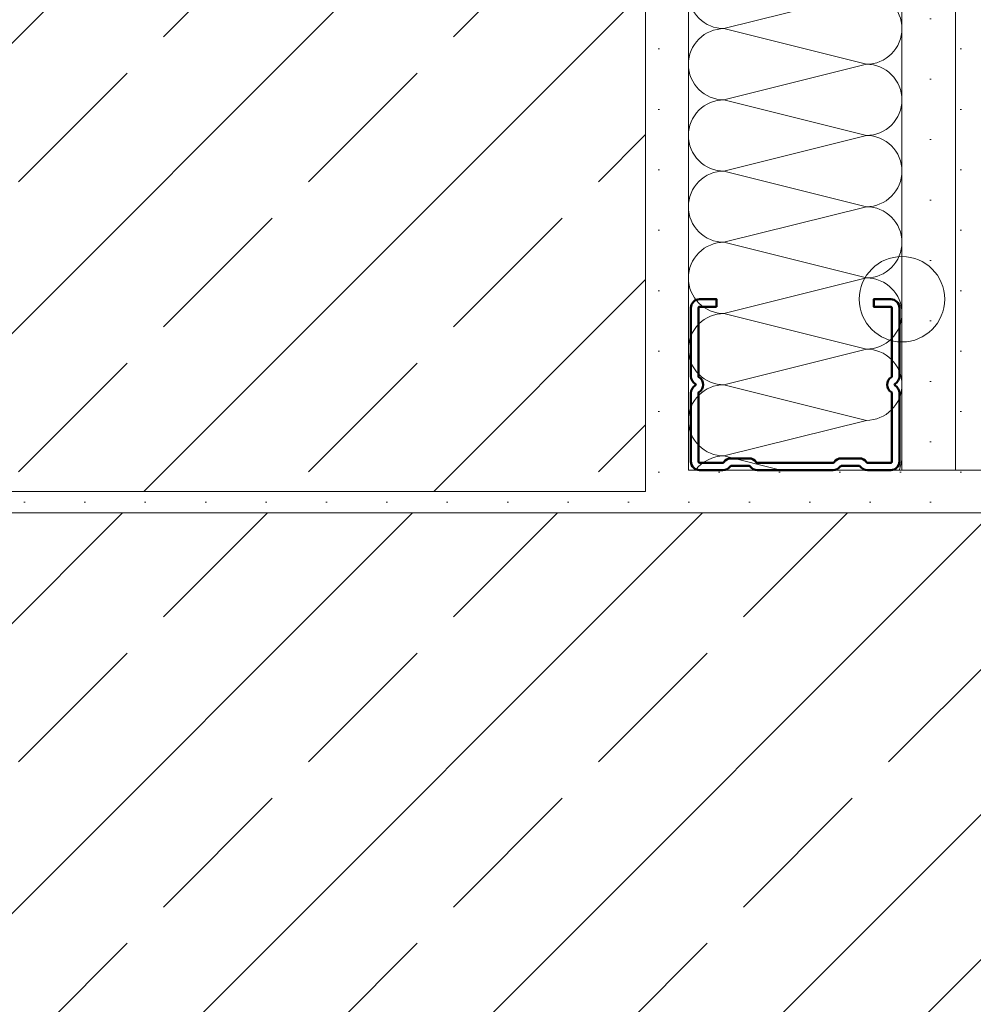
# Model space of a CAD drawing. Header units: metres. Extents: x -3.5 to 65.3, y -10.9 to 16.7.
# Tile 105 of 213: x 43.733 to 43.957, y 0.13 to 0.36. Entities that reach past the tile are written whole.
import ezdxf

# ---------------------------------------------------------------- set-up
doc = ezdxf.new("R2010")
doc.units = ezdxf.units.M
doc.header["$MEASUREMENT"] = 0
doc.linetypes.add('Wipeout_Contour', pattern=[1, 0, -1])
for name, color, linetype in [('102 - Bemaßung_ Beschriftung.Detail_ Ausschnitt', 7, 'Continuous'), ('604 - Struktur.Wand Aussen', 7, 'Continuous'), ('607 - Struktur.Stütze', 7, 'Continuous'), ('660 - Unterkonstruktion.Trockenbau', 7, 'Continuous'), ('801 - HKLSE.Heizung_ Klima_ Lüftung', 7, 'Continuous'), ('Neubau_606 - Struktur.Wand Innen Ausbau', 7, 'Continuous')]:
    doc.layers.add(name, color=color, linetype=linetype)
doc.styles.add('ERSTELLTER_STIL_1', font='txt')
doc.dimstyles.new('ERSTELLTER_STIL__1', dxfattribs={"dimtxt": 0.04, "dimasz": 0.02128, "dimexe": 0.18, "dimexo": 0.0625, "dimgap": 0, "dimtad": 1, "dimtih": 1, "dimtoh": 1, "dimzin": 0, "dimdsep": 46, "dimtxsty": 'ERSTELLTER_STIL_1', "dimblk": 'ARROWHEAD_2', "dimblk1": 'ARROWHEAD_2', "dimblk2": 'ARROWHEAD_2', "dimcen": 0.09, "dimse1": 1, "dimse2": 1, "dimclrd": 7, "dimclre": 7, "dimclrt": 7, "dimazin": 0, "dimtfac": 1, "dimtdec": 4, "dimtmove": 0, "dimatfit": 3, "dimfxl": 1, "dimtolj": 1, "dimtzin": 0, "dimarcsym": 0})
doc.dimstyles.new('ERSTELLTER_STIL__3', dxfattribs={"dimtxt": 0.04, "dimasz": 0.02128, "dimexe": 0.18, "dimexo": 0.0625, "dimgap": 0, "dimtad": 1, "dimzin": 0, "dimdsep": 46, "dimtxsty": 'ERSTELLTER_STIL_1', "dimblk": 'ARROWHEAD_2', "dimblk1": 'ARROWHEAD_2', "dimblk2": 'ARROWHEAD_2', "dimcen": 0.09, "dimse1": 1, "dimse2": 1, "dimclrd": 7, "dimclre": 7, "dimclrt": 7, "dimazin": 0, "dimtfac": 1, "dimtdec": 4, "dimtmove": 0, "dimatfit": 3, "dimfxl": 1, "dimtolj": 1, "dimtzin": 0, "dimarcsym": 0})
doc.dimstyles.new('ERSTELLTER_STIL__5', dxfattribs={"dimtxt": 0.04, "dimasz": 0.02128, "dimexe": 0.18, "dimexo": 0.0625, "dimgap": 0, "dimtad": 1, "dimtih": 1, "dimtoh": 1, "dimzin": 0, "dimdsep": 46, "dimtxsty": 'ERSTELLTER_STIL_1', "dimblk": 'ARROWHEAD_2', "dimblk1": 'ARROWHEAD_2', "dimblk2": 'ARROWHEAD_2', "dimcen": 0.09, "dimclrd": 7, "dimclre": 7, "dimclrt": 7, "dimazin": 0, "dimtfac": 1, "dimtdec": 4, "dimtmove": 0, "dimatfit": 3, "dimfxl": 1, "dimtolj": 1, "dimtzin": 0, "dimarcsym": 0})
doc.dimstyles.new('ERSTELLTER_STIL__6', dxfattribs={"dimtxt": 0.04, "dimasz": 0.02128, "dimexe": 0.18, "dimexo": 0.0625, "dimgap": 0, "dimtad": 1, "dimzin": 0, "dimdsep": 46, "dimtxsty": 'ERSTELLTER_STIL_1', "dimblk": 'ARROWHEAD_2', "dimblk1": 'ARROWHEAD_2', "dimblk2": 'ARROWHEAD_2', "dimcen": 0.09, "dimclrd": 7, "dimclre": 7, "dimclrt": 7, "dimazin": 0, "dimtfac": 1, "dimtdec": 4, "dimtmove": 0, "dimatfit": 3, "dimfxl": 1, "dimtolj": 1, "dimtzin": 0, "dimarcsym": 0})
pattern_1 = [(44.99999999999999, (0, 0), (-0.03394112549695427, 0.03394112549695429), []), (44.99999999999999, (-0.01697056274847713, 0.01697056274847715), (-0.03394112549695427, 0.03394112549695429), [0.036, -0.012])]
pattern_2 = [(45, (0, 0), (-0.007071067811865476, 0.007071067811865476), [0, -0.01])]

# ---------------------------------------------------------------- blocks, each defined once
blk = doc.blocks.new('*X73')
at = {"layer": 'Neubau_606 - Struktur.Wand Innen Ausbau', "color": 7, "linetype": 'Continuous', "lineweight": 5}
for p, q in [((43.90497196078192, 0.7099822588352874), (43.8983223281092, 0.7083198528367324)), ((43.9316556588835, 0.6999865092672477), (43.8983223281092, 0.7083198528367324)), ((43.9316556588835, 0.6999865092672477), (43.89832232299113, 0.6916531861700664)), ((43.93165565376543, 0.6833198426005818), (43.89832232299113, 0.6916531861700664)), ((43.93165565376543, 0.6833198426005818), (43.89832231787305, 0.6749865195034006)), ((43.93165564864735, 0.6666531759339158), (43.89832231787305, 0.6749865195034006)), ((43.93165564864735, 0.6666531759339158), (43.89832231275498, 0.6583198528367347)), ((43.93165564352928, 0.64998650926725), (43.89832231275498, 0.6583198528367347)), ((43.93165564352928, 0.6499865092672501), (43.8983223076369, 0.6416531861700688)), ((43.9316556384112, 0.6333198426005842), (43.8983223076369, 0.6416531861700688)), ((43.9316556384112, 0.6333198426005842), (43.89832230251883, 0.624986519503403)), ((43.93165563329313, 0.6166531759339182), (43.89832230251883, 0.624986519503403)), ((43.93165563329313, 0.6166531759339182), (43.89832229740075, 0.6083198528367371)), ((43.93165562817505, 0.5999865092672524), (43.89832229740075, 0.6083198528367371)), ((43.93165562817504, 0.5999865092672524), (43.89832229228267, 0.5916531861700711)), ((43.93165562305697, 0.5833198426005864), (43.89832229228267, 0.5916531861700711)), ((43.93165562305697, 0.5833198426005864), (43.8983222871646, 0.5749865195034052)), ((43.93165561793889, 0.5666531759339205), (43.8983222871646, 0.5749865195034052)), ((43.93165561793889, 0.5666531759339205), (43.89832228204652, 0.5583198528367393)), ((43.93165561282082, 0.5499865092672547), (43.89832228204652, 0.5583198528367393)), ((43.93165561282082, 0.5499865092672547), (43.89832227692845, 0.5416531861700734)), ((43.93165560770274, 0.5333198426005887), (43.89832227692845, 0.5416531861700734)), ((43.93165560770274, 0.5333198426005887), (43.89832227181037, 0.5249865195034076)), ((43.93165560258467, 0.5166531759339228), (43.89832227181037, 0.5249865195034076)), ((43.93165560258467, 0.5166531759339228), (43.8983222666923, 0.5083198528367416)), ((43.93165559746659, 0.499986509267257), (43.8983222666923, 0.5083198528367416)), ((43.93165559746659, 0.499986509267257), (43.89832226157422, 0.4916531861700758)), ((43.93165559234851, 0.4833198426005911), (43.89832226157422, 0.4916531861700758)), ((43.93165559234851, 0.4833198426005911), (43.89832225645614, 0.4749865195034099)), ((43.93165558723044, 0.4666531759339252), (43.89832225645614, 0.4749865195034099)), ((43.93165558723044, 0.4666531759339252), (43.89832225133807, 0.458319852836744)), ((43.93165558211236, 0.4499865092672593), (43.89832225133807, 0.458319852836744)), ((43.93165558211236, 0.4499865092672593), (43.89832224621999, 0.4416531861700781)), ((43.93165557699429, 0.4333198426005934), (43.89832224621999, 0.4416531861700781)), ((43.93165557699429, 0.4333198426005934), (43.89832224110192, 0.4249865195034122)), ((43.93165557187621, 0.4166531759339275), (43.89832224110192, 0.4249865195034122)), ((43.93165557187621, 0.4166531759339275), (43.89832223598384, 0.4083198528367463)), ((43.93165556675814, 0.3999865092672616), (43.89832223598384, 0.4083198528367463)), ((43.93165556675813, 0.3999865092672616), (43.89832223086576, 0.3916531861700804)), ((43.93165556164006, 0.3833198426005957), (43.89832223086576, 0.3916531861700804)), ((43.93165556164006, 0.3833198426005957), (43.89832222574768, 0.3749865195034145)), ((43.93165555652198, 0.3666531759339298), (43.89832222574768, 0.3749865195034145)), ((43.93165555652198, 0.3666531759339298), (43.89832222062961, 0.3583198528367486)), ((43.93165555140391, 0.3499865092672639), (43.89832222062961, 0.3583198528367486)), ((43.93165555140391, 0.3499865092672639), (43.89832221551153, 0.3416531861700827)), ((43.93165554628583, 0.333319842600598), (43.89832221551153, 0.3416531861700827)), ((43.93165554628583, 0.333319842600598), (43.89832221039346, 0.3249865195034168)), ((43.93165554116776, 0.3166531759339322), (43.89832221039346, 0.3249865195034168)), ((43.93165554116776, 0.3166531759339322), (43.89832220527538, 0.308319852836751)), ((43.93165553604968, 0.2999865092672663), (43.89832220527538, 0.308319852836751)), ((43.93165553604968, 0.2999865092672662), (43.89832220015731, 0.291653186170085)), ((43.93165553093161, 0.2833198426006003), (43.89832220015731, 0.291653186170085)), ((43.93165553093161, 0.2833198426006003), (43.89832219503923, 0.2749865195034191)), ((43.93165552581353, 0.2666531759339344), (43.89832219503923, 0.2749865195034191)), ((43.93165552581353, 0.2666531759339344), (43.89832218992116, 0.2583198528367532)), ((43.91160158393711, 0.2550000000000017), (43.89832218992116, 0.2583198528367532))]:
    blk.add_line(p, q, dxfattribs=at)
for centre, radius, start, end in [((43.89832233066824, 0.7166531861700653), 0.008333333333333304, 233.1789127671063, 269.9999824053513), ((43.93165566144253, 0.7083198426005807), 0.008333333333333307, 359.9999824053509, 11.50705909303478), ((43.89832232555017, 0.6999865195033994), 0.0083333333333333, 89.99998240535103, 179.9999824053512), ((43.93165566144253, 0.7083198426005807), 0.008333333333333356, 269.999982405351, 359.9999824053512), ((43.89832232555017, 0.6999865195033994), 0.008333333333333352, 179.9999824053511, 269.9999824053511), ((43.93165565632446, 0.6916531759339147), 0.008333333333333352, 359.999982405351, 89.99998240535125), ((43.89832232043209, 0.6833198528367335), 0.008333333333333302, 89.99998240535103, 179.9999824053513), ((43.93165565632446, 0.6916531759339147), 0.008333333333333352, 269.999982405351, 359.9999824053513), ((43.89832232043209, 0.6833198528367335), 0.00833333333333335, 179.9999824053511, 269.9999824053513), ((43.93165565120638, 0.6749865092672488), 0.008333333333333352, 359.999982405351, 89.99998240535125), ((43.89832231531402, 0.6666531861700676), 0.008333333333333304, 89.99998240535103, 179.9999824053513), ((43.93165565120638, 0.6749865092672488), 0.008333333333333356, 269.999982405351, 359.9999824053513), ((43.89832231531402, 0.6666531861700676), 0.008333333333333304, 179.999982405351, 269.9999824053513), ((43.93165564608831, 0.658319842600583), 0.008333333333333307, 359.999982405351, 89.99998240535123), ((43.89832231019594, 0.6499865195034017), 0.0083333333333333, 89.99998240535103, 179.9999824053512), ((43.93165564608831, 0.658319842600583), 0.008333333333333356, 269.999982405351, 359.9999824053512), ((43.89832231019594, 0.6499865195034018), 0.008333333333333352, 179.9999824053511, 269.9999824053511), ((43.93165564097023, 0.6416531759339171), 0.008333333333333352, 359.999982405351, 89.99998240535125), ((43.89832230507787, 0.6333198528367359), 0.008333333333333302, 89.99998240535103, 179.9999824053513), ((43.93165564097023, 0.6416531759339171), 0.008333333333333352, 269.999982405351, 359.9999824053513), ((43.89832230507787, 0.6333198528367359), 0.00833333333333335, 179.9999824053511, 269.9999824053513), ((43.93165563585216, 0.6249865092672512), 0.008333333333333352, 359.999982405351, 89.99998240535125), ((43.89832229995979, 0.61665318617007), 0.008333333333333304, 89.99998240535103, 179.9999824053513), ((43.93165563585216, 0.6249865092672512), 0.008333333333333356, 269.999982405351, 359.9999824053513), ((43.89832229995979, 0.61665318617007), 0.008333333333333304, 179.999982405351, 269.9999824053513), ((43.93165563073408, 0.6083198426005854), 0.008333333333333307, 359.999982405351, 89.99998240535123), ((43.89832229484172, 0.5999865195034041), 0.0083333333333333, 89.99998240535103, 179.9999824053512), ((43.93165563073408, 0.6083198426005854), 0.008333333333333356, 269.999982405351, 359.9999824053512), ((43.89832229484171, 0.5999865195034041), 0.008333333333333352, 179.9999824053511, 269.9999824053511), ((43.931655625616, 0.5916531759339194), 0.008333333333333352, 359.999982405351, 89.99998240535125), ((43.89832228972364, 0.5833198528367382), 0.008333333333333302, 89.99998240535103, 179.9999824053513), ((43.931655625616, 0.5916531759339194), 0.008333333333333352, 269.999982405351, 359.9999824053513), ((43.89832228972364, 0.5833198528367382), 0.00833333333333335, 179.9999824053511, 269.9999824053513), ((43.93165562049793, 0.5749865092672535), 0.008333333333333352, 359.999982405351, 89.99998240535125), ((43.89832228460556, 0.5666531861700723), 0.008333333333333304, 89.99998240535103, 179.9999824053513), ((43.93165562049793, 0.5749865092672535), 0.008333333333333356, 269.999982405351, 359.9999824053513), ((43.89832228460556, 0.5666531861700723), 0.008333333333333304, 179.999982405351, 269.9999824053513), ((43.93165561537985, 0.5583198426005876), 0.008333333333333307, 359.999982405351, 89.99998240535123), ((43.89832227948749, 0.5499865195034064), 0.0083333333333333, 89.99998240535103, 179.9999824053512), ((43.93165561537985, 0.5583198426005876), 0.008333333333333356, 269.999982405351, 359.9999824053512), ((43.89832227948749, 0.5499865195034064), 0.008333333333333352, 179.9999824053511, 269.9999824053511), ((43.93165561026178, 0.5416531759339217), 0.008333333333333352, 359.999982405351, 89.99998240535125), ((43.89832227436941, 0.5333198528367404), 0.008333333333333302, 89.99998240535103, 179.9999824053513), ((43.93165561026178, 0.5416531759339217), 0.008333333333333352, 269.999982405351, 359.9999824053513), ((43.89832227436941, 0.5333198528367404), 0.00833333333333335, 179.9999824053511, 269.9999824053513), ((43.9316556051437, 0.5249865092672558), 0.008333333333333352, 359.999982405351, 89.99998240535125), ((43.89832226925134, 0.5166531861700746), 0.008333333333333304, 89.99998240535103, 179.9999824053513), ((43.9316556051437, 0.5249865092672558), 0.008333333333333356, 269.999982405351, 359.9999824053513), ((43.89832226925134, 0.5166531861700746), 0.008333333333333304, 179.999982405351, 269.9999824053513), ((43.93165560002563, 0.5083198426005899), 0.008333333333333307, 359.999982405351, 89.99998240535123), ((43.89832226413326, 0.4999865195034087), 0.0083333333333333, 89.99998240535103, 179.9999824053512), ((43.93165560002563, 0.5083198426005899), 0.008333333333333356, 269.999982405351, 359.9999824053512), ((43.89832226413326, 0.4999865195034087), 0.008333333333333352, 179.9999824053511, 269.9999824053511), ((43.93165559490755, 0.491653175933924), 0.008333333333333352, 359.999982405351, 89.99998240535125), ((43.89832225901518, 0.4833198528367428), 0.008333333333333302, 89.99998240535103, 179.9999824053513), ((43.93165559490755, 0.491653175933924), 0.008333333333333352, 269.999982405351, 359.9999824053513), ((43.89832225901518, 0.4833198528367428), 0.00833333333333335, 179.9999824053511, 269.9999824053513), ((43.93165558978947, 0.4749865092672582), 0.008333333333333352, 359.999982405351, 89.99998240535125), ((43.89832225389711, 0.4666531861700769), 0.008333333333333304, 89.99998240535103, 179.9999824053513), ((43.93165558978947, 0.4749865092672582), 0.008333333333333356, 269.999982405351, 359.9999824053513), ((43.89832225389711, 0.4666531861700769), 0.008333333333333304, 179.999982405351, 269.9999824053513), ((43.9316555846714, 0.4583198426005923), 0.008333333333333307, 359.999982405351, 89.99998240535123), ((43.89832224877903, 0.4499865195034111), 0.0083333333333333, 89.99998240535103, 179.9999824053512), ((43.9316555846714, 0.4583198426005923), 0.008333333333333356, 269.999982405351, 359.9999824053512), ((43.89832224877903, 0.449986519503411), 0.008333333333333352, 179.9999824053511, 269.9999824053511), ((43.93165557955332, 0.4416531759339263), 0.008333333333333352, 359.999982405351, 89.99998240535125), ((43.89832224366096, 0.4333198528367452), 0.008333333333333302, 89.99998240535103, 179.9999824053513), ((43.93165557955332, 0.4416531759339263), 0.008333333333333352, 269.999982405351, 359.9999824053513), ((43.89832224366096, 0.4333198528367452), 0.00833333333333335, 179.9999824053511, 269.9999824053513), ((43.93165557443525, 0.4249865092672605), 0.008333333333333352, 359.999982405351, 89.99998240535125), ((43.89832223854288, 0.4166531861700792), 0.008333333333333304, 89.99998240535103, 179.9999824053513), ((43.93165557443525, 0.4249865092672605), 0.008333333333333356, 269.999982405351, 359.9999824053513), ((43.89832223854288, 0.4166531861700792), 0.008333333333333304, 179.999982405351, 269.9999824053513), ((43.93165556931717, 0.4083198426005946), 0.008333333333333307, 359.999982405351, 89.99998240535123), ((43.89832223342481, 0.3999865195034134), 0.0083333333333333, 89.99998240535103, 179.9999824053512), ((43.93165556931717, 0.4083198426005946), 0.008333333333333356, 269.999982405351, 359.9999824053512), ((43.8983222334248, 0.3999865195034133), 0.008333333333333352, 179.9999824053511, 269.9999824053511), ((43.93165556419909, 0.3916531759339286), 0.008333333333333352, 359.999982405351, 89.99998240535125), ((43.89832222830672, 0.3833198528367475), 0.008333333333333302, 89.99998240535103, 179.9999824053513), ((43.93165556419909, 0.3916531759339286), 0.008333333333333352, 269.999982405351, 359.9999824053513), ((43.89832222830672, 0.3833198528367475), 0.00833333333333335, 179.9999824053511, 269.9999824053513), ((43.93165555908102, 0.3749865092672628), 0.008333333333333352, 359.999982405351, 89.99998240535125), ((43.89832222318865, 0.3666531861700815), 0.008333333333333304, 89.99998240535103, 179.9999824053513), ((43.93165555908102, 0.3749865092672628), 0.008333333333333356, 269.999982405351, 359.9999824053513), ((43.89832222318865, 0.3666531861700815), 0.008333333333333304, 179.999982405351, 269.9999824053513), ((43.93165555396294, 0.3583198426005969), 0.008333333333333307, 359.999982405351, 89.99998240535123), ((43.89832221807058, 0.3499865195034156), 0.0083333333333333, 89.99998240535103, 179.9999824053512), ((43.93165555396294, 0.3583198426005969), 0.008333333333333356, 269.999982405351, 359.9999824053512), ((43.89832221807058, 0.3499865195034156), 0.008333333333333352, 179.9999824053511, 269.9999824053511), ((43.93165554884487, 0.341653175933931), 0.008333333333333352, 359.999982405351, 89.99998240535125), ((43.8983222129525, 0.3333198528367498), 0.008333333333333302, 89.99998240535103, 179.9999824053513), ((43.93165554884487, 0.341653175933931), 0.008333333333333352, 269.999982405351, 359.9999824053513), ((43.8983222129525, 0.3333198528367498), 0.00833333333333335, 179.9999824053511, 269.9999824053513), ((43.93165554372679, 0.3249865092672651), 0.008333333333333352, 359.999982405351, 89.99998240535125), ((43.89832220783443, 0.3166531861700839), 0.008333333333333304, 89.99998240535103, 179.9999824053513), ((43.93165554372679, 0.3249865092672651), 0.008333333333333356, 269.999982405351, 359.9999824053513), ((43.89832220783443, 0.3166531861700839), 0.008333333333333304, 179.999982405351, 269.9999824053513), ((43.93165553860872, 0.3083198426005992), 0.008333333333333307, 359.999982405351, 89.99998240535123), ((43.89832220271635, 0.299986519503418), 0.0083333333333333, 89.99998240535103, 179.9999824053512), ((43.93165553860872, 0.3083198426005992), 0.008333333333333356, 269.999982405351, 359.9999824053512), ((43.89832220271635, 0.2999865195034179), 0.008333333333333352, 179.9999824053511, 269.9999824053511), ((43.93165553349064, 0.2916531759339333), 0.008333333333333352, 359.9999824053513, 89.99998240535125), ((43.89832219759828, 0.2833198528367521), 0.008333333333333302, 89.99998240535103, 179.9999824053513), ((43.93165553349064, 0.2916531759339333), 0.008333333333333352, 269.999982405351, 359.9999824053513), ((43.89832219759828, 0.2833198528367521), 0.00833333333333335, 179.9999824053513, 269.9999824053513), ((43.93165552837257, 0.2749865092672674), 0.008333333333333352, 359.9999824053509, 89.99998240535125), ((43.8983221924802, 0.2666531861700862), 0.008333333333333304, 89.99998240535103, 179.9999824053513), ((43.93165552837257, 0.2749865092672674), 0.008333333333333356, 269.999982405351, 359.9999824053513), ((43.8983221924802, 0.2666531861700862), 0.008333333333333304, 179.999982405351, 269.9999824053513), ((43.89832218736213, 0.2499865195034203), 0.0083333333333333, 89.99998240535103, 143.0141579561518), ((43.93165552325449, 0.2583198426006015), 0.008333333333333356, 336.522987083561, 359.9999824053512)]:
    blk.add_arc(centre, radius, start, end, dxfattribs=at)
blk = doc.blocks.new('*D263')
at = {"layer": '102 - Bemaßung_ Beschriftung.Detail_ Ausschnitt', "color": 7, "linetype": 'Continuous', "lineweight": 5}
for p, q in [((44.51498904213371, 0.2550000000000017), (44.51498904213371, 0.7099822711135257)), ((44.50098904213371, 0.2630829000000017), (44.52898904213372, 0.2469171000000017)), ((44.53598904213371, 0.2550000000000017), (44.49398904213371, 0.2550000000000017)), ((44.51498904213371, 0.2450000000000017), (44.51498904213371, 0.2550000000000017)), ((44.50098904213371, 0.2530829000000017), (44.52898904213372, 0.2369171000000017)), ((44.53598904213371, 0.2450000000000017), (44.49398904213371, 0.2450000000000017)), ((44.51498904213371, 0.2313080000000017), (44.51498904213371, 0.2450000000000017))]:
    blk.add_line(p, q, dxfattribs=at)
at = {"layer": '102 - Bemaßung_ Beschriftung.Detail_ Ausschnitt', "color": 7, "lineweight": 5, "insert": (44.50698904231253, 0.2065536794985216), "char_height": 0.04, "attachment_point": 7, "rotation": 90, "style": 'ERSTELLTER_STIL_1'}
blk.add_mtext('\\A1;{\\pql;\\fArial|b0|i0|c0|p38;1}', dxfattribs=at)
blk = doc.blocks.new('ARROWHEAD_2')
at = {"color": 0, "linetype": 'Continuous', "lineweight": 0}
for p, q in [((-0.3781315, -0.655), (0.3781315, 0.655)), ((0, 0), (-1, 0))]:
    blk.add_line(p, q, dxfattribs=at)
blk = doc.blocks.new('*D264')
at = {"layer": '102 - Bemaßung_ Beschriftung.Detail_ Ausschnitt', "color": 7, "linetype": 'Continuous', "lineweight": 5}
for p, q in [((44.50098904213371, 0.7180651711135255), (44.52898904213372, 0.7018993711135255)), ((44.51498904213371, 0.2550000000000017), (44.51498904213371, 0.7099822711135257)), ((44.50098904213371, 0.2630829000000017), (44.52898904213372, 0.2469171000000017))]:
    blk.add_line(p, q, dxfattribs=at)
at = {"layer": '102 - Bemaßung_ Beschriftung.Detail_ Ausschnitt', "color": 7, "lineweight": 5, "insert": (44.50764729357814, 0.4421198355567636), "char_height": 0.04, "attachment_point": 7, "rotation": 90, "style": 'ERSTELLTER_STIL_1'}
blk.add_mtext('\\A1;{\\pql;\\fArial|b0|i0|c0|p38;45\\fArial|b0|i0|c0|p38;\\A1{\\H.66x;\\S5^  ;}}', dxfattribs=at)
blk = doc.blocks.new('*D265')
at = {"layer": '102 - Bemaßung_ Beschriftung.Detail_ Ausschnitt', "color": 7, "linetype": 'Continuous', "lineweight": 5}
for p, q in [((44.50098904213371, 0.7180651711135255), (44.52898904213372, 0.7018993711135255)), ((44.51498904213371, 0.2550000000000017), (44.51498904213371, 0.7099822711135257))]:
    blk.add_line(p, q, dxfattribs=at)
blk = doc.blocks.new('*D266')
at = {"layer": '102 - Bemaßung_ Beschriftung.Detail_ Ausschnitt', "color": 7, "linetype": 'Continuous', "lineweight": 5}
for p, q in [((44.50098904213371, 0.7180651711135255), (44.52898904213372, 0.7018993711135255)), ((44.51498904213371, 0.2550000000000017), (44.51498904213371, 0.7099822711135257))]:
    blk.add_line(p, q, dxfattribs=at)
blk = doc.blocks.new('*D267')
at = {"layer": '102 - Bemaßung_ Beschriftung.Detail_ Ausschnitt', "color": 7, "linetype": 'Continuous', "lineweight": 5}
for p, q in [((44.50098904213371, 1.093058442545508), (44.52898904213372, 1.076892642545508)), ((44.51498904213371, 0.7099822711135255), (44.51498904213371, 1.08497557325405)), ((44.50098904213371, 0.7180651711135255), (44.52898904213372, 0.7018993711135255)), ((44.53598904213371, 0.7099822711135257), (44.49398904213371, 0.7099822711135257)), ((44.51498904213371, 0.2550000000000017), (44.51498904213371, 0.7099822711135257))]:
    blk.add_line(p, q, dxfattribs=at)
at = {"layer": '102 - Bemaßung_ Beschriftung.Detail_ Ausschnitt', "color": 7, "lineweight": 5, "insert": (44.50767472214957, 0.857107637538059), "char_height": 0.04, "attachment_point": 7, "rotation": 90, "style": 'ERSTELLTER_STIL_1'}
blk.add_mtext('\\A1;{\\pql;\\fArial|b0|i0|c0|p38;37\\fArial|b0|i0|c0|p38;\\A1{\\H.66x;\\S5^  ;}}', dxfattribs=at)
blk = doc.blocks.new('*D273')
at = {"layer": '102 - Bemaßung_ Beschriftung.Detail_ Ausschnitt', "color": 7, "linetype": 'Continuous', "lineweight": 5}
for p, q in [((44.71498904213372, 0.2550000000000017), (44.71498904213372, 0.8399752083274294)), ((44.70098904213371, 0.2630829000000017), (44.72898904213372, 0.2469171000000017)), ((44.73598904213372, 0.2550000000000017), (44.69398904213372, 0.2550000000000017)), ((44.71498904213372, 0.2450000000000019), (44.71498904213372, 0.2550000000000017)), ((44.70098904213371, 0.2530829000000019), (44.72898904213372, 0.2369171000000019)), ((44.73598904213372, 0.2450000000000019), (44.69398904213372, 0.2450000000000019)), ((44.71498904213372, 0.2313080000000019), (44.71498904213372, 0.2450000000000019))]:
    blk.add_line(p, q, dxfattribs=at)
at = {"layer": '102 - Bemaßung_ Beschriftung.Detail_ Ausschnitt', "color": 7, "lineweight": 5, "insert": (44.70698904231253, 0.2065536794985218), "char_height": 0.04, "attachment_point": 7, "rotation": 90, "style": 'ERSTELLTER_STIL_1'}
blk.add_mtext('\\A1;{\\pql;\\fArial|b0|i0|c0|p38;1}', dxfattribs=at)
blk = doc.blocks.new('*D274')
at = {"layer": '102 - Bemaßung_ Beschriftung.Detail_ Ausschnitt', "color": 7, "linetype": 'Continuous', "lineweight": 5}
for p, q in [((44.70098904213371, 0.8480581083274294), (44.72898904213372, 0.8318923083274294)), ((44.71498904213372, 0.2550000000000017), (44.71498904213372, 0.8399752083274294)), ((44.70098904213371, 0.2630829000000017), (44.72898904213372, 0.2469171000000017))]:
    blk.add_line(p, q, dxfattribs=at)
at = {"layer": '102 - Bemaßung_ Beschriftung.Detail_ Ausschnitt', "color": 7, "lineweight": 5, "char_height": 0.04, "attachment_point": 7, "rotation": 90, "style": 'ERSTELLTER_STIL_1'}
for s, insert in [('\\A1;{\\pql;\\fArial|b0|i0|c0|p38;3}', (44.70698904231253, 0.8015288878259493)), ('\\A1;{\\pql;\\fArial|b0|i0|c0|p38;58\\fArial|b0|i0|c0|p38;\\A1{\\H.66x;\\S5^  ;}}', (44.70764729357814, 0.4919391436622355))]:
    blk.add_mtext(s, dxfattribs=dict(at, insert=insert))
blk = doc.blocks.new('*D323')
at = {"layer": '102 - Bemaßung_ Beschriftung.Detail_ Ausschnitt', "color": 7, "linetype": 'Continuous', "lineweight": 5}
for p, q in [((43.57998899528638, -0.4836149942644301), (43.57998899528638, -0.4416149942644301)), ((43.87998899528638, -0.4836149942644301), (43.87998899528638, -0.4416149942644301)), ((43.58807189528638, -0.4486149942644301), (43.57190609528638, -0.4766149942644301)), ((43.88807189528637, -0.4486149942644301), (43.87190609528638, -0.4766149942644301)), ((43.57998899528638, -0.4626149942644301), (43.87998899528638, -0.4626149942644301))]:
    blk.add_line(p, q, dxfattribs=at)
at = {"layer": '102 - Bemaßung_ Beschriftung.Detail_ Ausschnitt', "color": 7, "lineweight": 5, "insert": (43.69963459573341, -0.454614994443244), "char_height": 0.04, "attachment_point": 7, "style": 'ERSTELLTER_STIL_1'}
blk.add_mtext('\\A1;{\\pql;\\fArial|b0|i0|c0|p38;30}', dxfattribs=at)
blk = doc.blocks.new('*D324')
at = {"layer": '102 - Bemaßung_ Beschriftung.Detail_ Ausschnitt', "color": 7, "linetype": 'Continuous', "lineweight": 5}
for p, q in [((43.87998899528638, -0.4836149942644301), (43.87998899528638, -0.4416149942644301)), ((44.37999999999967, -0.4836149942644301), (44.37999999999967, -0.4416149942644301)), ((43.88807189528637, -0.4486149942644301), (43.87190609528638, -0.4766149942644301)), ((44.38808289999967, -0.4486149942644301), (44.37191709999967, -0.4766149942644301)), ((43.87998899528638, -0.4626149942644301), (44.37999999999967, -0.4626149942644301))]:
    blk.add_line(p, q, dxfattribs=at)
at = {"layer": '102 - Bemaßung_ Beschriftung.Detail_ Ausschnitt', "color": 7, "lineweight": 5, "insert": (44.09964009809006, -0.454614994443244), "char_height": 0.04, "attachment_point": 7, "style": 'ERSTELLTER_STIL_1'}
blk.add_mtext('\\A1;{\\pql;\\fArial|b0|i0|c0|p38;50}', dxfattribs=at)
blk = doc.blocks.new('*D332')
at = {"layer": '102 - Bemaßung_ Beschriftung.Detail_ Ausschnitt', "color": 7, "linetype": 'Continuous', "lineweight": 5}
for p, q in [((43.87998899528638, -0.5836149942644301), (43.87998899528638, -0.54161499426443)), ((43.58807189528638, -0.5486149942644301), (43.57190609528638, -0.5766149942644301)), ((43.88807189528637, -0.5486149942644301), (43.87190609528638, -0.5766149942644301)), ((43.57998899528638, -0.5626149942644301), (43.87998899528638, -0.5626149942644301))]:
    blk.add_line(p, q, dxfattribs=at)
at = {"layer": '102 - Bemaßung_ Beschriftung.Detail_ Ausschnitt', "color": 7, "lineweight": 5, "insert": (43.69963459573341, -0.554614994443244), "char_height": 0.04, "attachment_point": 7, "style": 'ERSTELLTER_STIL_1'}
blk.add_mtext('\\A1;{\\pql;\\fArial|b0|i0|c0|p38;30}', dxfattribs=at)
blk = doc.blocks.new('*D333')
at = {"layer": '102 - Bemaßung_ Beschriftung.Detail_ Ausschnitt', "color": 7, "linetype": 'Continuous', "lineweight": 5}
for p, q in [((43.87998899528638, -0.5836149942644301), (43.87998899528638, -0.54161499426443)), ((43.96498871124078, -0.5836149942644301), (43.96498871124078, -0.54161499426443)), ((43.88807189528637, -0.5486149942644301), (43.87190609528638, -0.5766149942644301)), ((43.97307161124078, -0.5486149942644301), (43.95690581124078, -0.5766149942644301)), ((43.87998899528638, -0.5626149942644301), (43.96498871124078, -0.5626149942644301))]:
    blk.add_line(p, q, dxfattribs=at)
at = {"layer": '102 - Bemaßung_ Beschriftung.Detail_ Ausschnitt', "color": 7, "lineweight": 5, "insert": (43.89729475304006, -0.5552732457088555), "char_height": 0.04, "attachment_point": 7, "style": 'ERSTELLTER_STIL_1'}
blk.add_mtext('\\A1;{\\pql;\\fArial|b0|i0|c0|p38;8\\fArial|b0|i0|c0|p38;\\A1{\\H.66x;\\S5^  ;}}', dxfattribs=at)
blk = doc.blocks.new('*D433')
at = {"layer": '102 - Bemaßung_ Beschriftung.Detail_ Ausschnitt', "color": 7, "linetype": 'Continuous', "lineweight": 5}
for p, q in [((43.88998885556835, 0.2550000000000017), (43.88998885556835, 0.5433720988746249)), ((44.04999002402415, 0.3299999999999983), (44.04999002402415, 0.5433720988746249)), ((43.89807175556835, 0.5363720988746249), (43.88190595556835, 0.5083720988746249)), ((44.04190712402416, 0.5083720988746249), (44.05807292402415, 0.5363720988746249)), ((43.87629685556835, 0.5223720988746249), (43.88998885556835, 0.5223720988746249)), ((43.88998885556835, 0.5223720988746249), (44.04999002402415, 0.5223720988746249)), ((44.04999002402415, 0.5223720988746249), (44.06368202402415, 0.5223720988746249))]:
    blk.add_line(p, q, dxfattribs=at)
at = {"layer": '102 - Bemaßung_ Beschriftung.Detail_ Ausschnitt', "color": 7, "lineweight": 5, "insert": (43.93963500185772, 0.5303720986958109), "char_height": 0.04, "attachment_point": 7, "style": 'ERSTELLTER_STIL_1'}
blk.add_mtext('\\A1;{\\pql;\\fArial|b0|i0|c0|p38;16}', dxfattribs=at)
blk = doc.blocks.new('*D453')
at = {"layer": '102 - Bemaßung_ Beschriftung.Detail_ Ausschnitt', "color": 7, "linetype": 'Continuous', "lineweight": 5}
for p, q in [((43.46495568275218, 3.728081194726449), (43.49295568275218, 3.711915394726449)), ((43.96498963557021, 3.719998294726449), (43.45795568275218, 3.719998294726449)), ((43.47895568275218, 0.7099822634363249), (43.47895568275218, 3.719998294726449)), ((43.46495568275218, 0.7180651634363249), (43.49295568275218, 0.7018993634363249)), ((43.72998899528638, 0.7099822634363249), (43.45795568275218, 0.7099822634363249)), ((43.47895568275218, 0.2499822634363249), (43.47895568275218, 0.7099822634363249))]:
    blk.add_line(p, q, dxfattribs=at)
at = {"color": 254, "linetype": 'Wipeout_Contour', "lineweight": 0, "ltscale": 174.040958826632}
blk.add_wipeout([(43.47845568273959, 2.15427867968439), (43.47845568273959, 2.2757018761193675), (43.42345568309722, 2.2757018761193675), (43.42345568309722, 2.15427867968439)], dxfattribs=at).dxf.layer = '102 - Bemaßung_ Beschriftung.Detail_ Ausschnitt'
at = {"layer": '102 - Bemaßung_ Beschriftung.Detail_ Ausschnitt', "color": 7, "lineweight": 5, "insert": (43.47095568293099, 2.161778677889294), "char_height": 0.04, "attachment_point": 7, "rotation": 90, "style": 'ERSTELLTER_STIL_1'}
blk.add_mtext('\\A1;{\\pql;\\fArial|b0|i0|c0|p38;3,01}', dxfattribs=at)

msp = doc.modelspace()

# ---------------------------------------------------------------- hatches: boundary and pattern name
at = {"layer": '604 - Struktur.Wand Aussen', "linetype": 'Continuous', "lineweight": 0, "true_color": 0x000000}
h = msp.add_hatch(dxfattribs=at)
h.set_pattern_fill('Gips_0001', color=18, style=0, pattern_type=2)
h.set_pattern_definition(pattern_2)
h.paths.add_polyline_path([(43.88998900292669, 0.2449999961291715), (43.98998995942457, 0.2450000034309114), (43.98998995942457, 0.2549999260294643), (43.88998900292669, 0.2549999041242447)])
h = msp.add_hatch(dxfattribs=at)
h.set_pattern_fill('Beton__Stahlbeton_0001', color=18, style=0, pattern_type=2)
h.set_pattern_definition(pattern_1)
h.paths.add_polyline_path([(43.08000004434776, 0.004999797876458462), (43.98998994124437, 0.005000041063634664), (43.98998996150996, 0.2450000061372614), (43.14000015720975, 0.2449999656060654), (43.14000015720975, 0.194999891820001), (43.14000015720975, 0.1250001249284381), (43.08000004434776, 0.1250001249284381)])
at = {"layer": '607 - Struktur.Stütze', "linetype": 'Continuous', "lineweight": 0, "true_color": 0x000000}
h = msp.add_hatch(dxfattribs=at)
h.set_pattern_fill('Gips_0001', color=18, style=0, pattern_type=2)
h.set_pattern_definition(pattern_2)
h.paths.add_polyline_path([(43.56998899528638, 0.7099822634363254), (43.56998899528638, 0.2550000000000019), (43.57998899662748, 0.2550000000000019), (43.57998899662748, 0.6999822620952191), (43.87998899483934, 0.6999822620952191), (43.87998899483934, 0.2550000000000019), (43.88998899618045, 0.2550000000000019), (43.88998899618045, 0.7099822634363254)])
h = msp.add_hatch(dxfattribs=at)
h.set_pattern_fill('Beton__Stahlbeton_0001', color=18, style=0, pattern_type=2)
h.set_pattern_definition(pattern_1)
h.paths.add_polyline_path([(43.57998899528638, 0.2499822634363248), (43.87998899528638, 0.2499822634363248), (43.87998899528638, 0.6999822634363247), (43.57998899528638, 0.6999822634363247)])
h = msp.add_hatch(dxfattribs=at)
h.set_pattern_fill('Gips_0001', color=18, style=0, pattern_type=2)
h.set_pattern_definition(pattern_2)
h.paths.add_polyline_path([(43.56998899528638, 0.2550000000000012), (43.56998899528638, 0.2450000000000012), (43.88998899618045, 0.2450000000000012), (43.88998899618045, 0.2550000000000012), (43.87998899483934, 0.2550000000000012), (43.87998899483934, 0.2499822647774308), (43.57998899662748, 0.2499822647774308), (43.57998899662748, 0.2550000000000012)])
at = {"layer": 'Neubau_606 - Struktur.Wand Innen Ausbau', "linetype": 'Continuous', "lineweight": 0, "true_color": 0x000000}
h = msp.add_hatch(dxfattribs=at)
h.set_pattern_fill('Gips_0001', color=18, style=0, pattern_type=2)
h.set_pattern_definition(pattern_2)
h.paths.add_polyline_path([(43.95248885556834, 0.2550000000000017), (43.95248899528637, 0.7099822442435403), (43.93998899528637, 0.7099822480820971), (43.93998885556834, 0.2550000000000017)])
h = msp.add_hatch(dxfattribs=at)
h.set_pattern_fill('Gips_0001', color=18, style=0, pattern_type=2)
h.set_pattern_definition(pattern_2)
h.paths.add_polyline_path([(43.96498885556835, 0.2550000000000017), (43.96498899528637, 0.7099822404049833), (43.95248899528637, 0.7099822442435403), (43.95248885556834, 0.2550000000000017)])

# ---------------------------------------------------------------- linework, layer by layer
at = {"layer": '604 - Struktur.Wand Aussen', "color": 7, "linetype": 'Continuous', "lineweight": 13}
msp.add_line((43.9899899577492, 0.2450000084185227), (43.14000003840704, 0.2449996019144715), dxfattribs=at)
at = {"layer": '604 - Struktur.Wand Aussen', "color": 7, "linetype": 'Continuous', "lineweight": 5, "flags": 128}
msp.add_lwpolyline([(43.98998995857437, 0.2550000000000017), (43.88998899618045, 0.2550000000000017)], dxfattribs=at)
at = {"layer": '607 - Struktur.Stütze', "color": 7, "linetype": 'Continuous', "lineweight": 5, "flags": 128}
msp.add_lwpolyline([(43.88998899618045, 0.2550000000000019), (43.88998899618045, 0.7099822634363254), (43.56998899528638, 0.7099822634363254), (43.56998899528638, 0.2550000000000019)], dxfattribs=at)
at = {"layer": '607 - Struktur.Stütze', "color": 7, "linetype": 'Continuous', "lineweight": 13, "flags": 128}
msp.add_lwpolyline([(43.57998899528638, 0.2499822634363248), (43.87998899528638, 0.2499822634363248), (43.87998899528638, 0.6999822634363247), (43.57998899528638, 0.6999822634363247)], close=True, dxfattribs=at)
at = {"layer": '801 - HKLSE.Heizung_ Klima_ Lüftung', "color": 7, "linetype": 'Continuous', "lineweight": 5}
msp.add_circle((43.93998899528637, 0.2950000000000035), 0.01000000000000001, dxfattribs=at)
at = {"layer": 'Neubau_606 - Struktur.Wand Innen Ausbau', "color": 1, "linetype": 'Continuous', "lineweight": 5}
for p, q in [((43.93998885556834, 0.2550000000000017), (43.93998899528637, 0.7099822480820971)), ((43.95248885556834, 0.2550000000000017), (43.95248899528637, 0.7099822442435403))]:
    msp.add_line(p, q, dxfattribs=at)
at = {"layer": 'Neubau_606 - Struktur.Wand Innen Ausbau', "color": 1, "linetype": 'Continuous', "lineweight": 5, "flags": 128}
msp.add_lwpolyline([(43.88998885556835, 0.2550000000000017), (43.96498885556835, 0.2550000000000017)], dxfattribs=at)

# ---------------------------------------------------------------- block references
at = {"layer": 'Neubau_606 - Struktur.Wand Innen Ausbau', "color": 1, "lineweight": 13}
msp.add_blockref('*X73', (0, 0), dxfattribs=at)

# ---------------------------------------------------------------- dimensions: what is measured, and where the dimension line sits
at = {"layer": '102 - Bemaßung_ Beschriftung.Detail_ Ausschnitt', "color": 7, "linetype": 'Continuous', "lineweight": 5}
for base, p1, p2, picture, middle in [((44.51498904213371, 1.084975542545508), (43.96498899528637, 0.7099822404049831), (43.75998980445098, 1.084975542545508), '*D267', (44.48698904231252, 0.9416254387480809)), ((44.71498904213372, 0.8399752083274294), (43.88998885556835, 0.2550000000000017), (43.96495993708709, 0.8399752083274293), '*D274', (44.68698904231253, 0.5764569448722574)), ((44.71498904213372, 0.2550000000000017), (43.88998885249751, 0.2450000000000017), (43.88998885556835, 0.2550000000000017), '*D273', (44.68698904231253, 0.2218007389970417)), ((44.51498904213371, 0.7099822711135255), (43.88998885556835, 0.2550000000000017), (43.86498871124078, 0.7099822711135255), '*D264', (44.48698904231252, 0.5266376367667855)), ((44.51498904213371, 0.7099822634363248), (43.86498871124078, 0.7099822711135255), (43.88998899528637, 0.7099822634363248), '*D265', (44.48698904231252, 0.7087236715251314)), ((44.51498904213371, 0.7099822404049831), (43.88998899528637, 0.7099822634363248), (43.96498899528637, 0.7099822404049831), '*D266', (44.48698904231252, 0.7087236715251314)), ((44.51498904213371, 0.2550000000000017), (43.88998885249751, 0.2450000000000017), (43.88998885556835, 0.2550000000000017), '*D263', (44.48698904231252, 0.2218007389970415))]:
    dim = msp.add_linear_dim(base=base, p1=p1, p2=p2, angle=90, dimstyle='ERSTELLTER_STIL__3', dxfattribs=at)
    dim.commit()
    dim.dimension.update_dxf_attribs({"geometry": picture, "text_midpoint": middle, "dimtype": 160, "text_rotation": 90})
for base, p1, p2, dimstyle, picture, middle in [((43.96498871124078, -0.5626149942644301), (43.87998899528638, 0.2499822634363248), (43.96498871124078, 0.7099822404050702), 'ERSTELLTER_STIL__1', '*D333', (43.96656535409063, -0.534614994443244)), ((43.87998899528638, -0.4626149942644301), (43.57998899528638, 0.6999822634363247), (43.87998899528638, 0.6999822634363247), 'ERSTELLTER_STIL__1', '*D323', (43.73012879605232, -0.434614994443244)), ((44.37999999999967, -0.4626149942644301), (43.87998899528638, 0.6999822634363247), (44.37999999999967, 0.1950000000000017), 'ERSTELLTER_STIL__1', '*D324', (44.13013429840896, -0.434614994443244)), ((44.04998994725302, 0.5223720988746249), (43.88998885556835, 0.2550000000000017), (44.04998994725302, 0.3299999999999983), 'ERSTELLTER_STIL__5', '*D433', (43.97012920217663, 0.5503720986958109)), ((43.87998899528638, -0.5626149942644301), (43.57998899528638, 0.2499822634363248), (43.87998899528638, 0.2499822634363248), 'ERSTELLTER_STIL__1', '*D332', (43.73012879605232, -0.534614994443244))]:
    dim = msp.add_linear_dim(base=base, p1=p1, p2=p2, dimstyle=dimstyle, dxfattribs=at)
    dim.commit()
    dim.dimension.update_dxf_attribs({"geometry": picture, "text_midpoint": middle, "dimtype": 160})

# ---------------------------------------------------------------- next in the draw order: dimensions: what is measured, and where the dimension line sits
dim = msp.add_linear_dim(base=(43.47895568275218, 3.719998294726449), p1=(43.72998899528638, 0.7099822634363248), p2=(43.96498963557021, 3.719998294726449), angle=90, dimstyle='ERSTELLTER_STIL__6', dxfattribs=at)
dim.commit()
dim.dimension.update_dxf_attribs({"geometry": '*D453', "text_midpoint": (43.45095568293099, 2.213731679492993), "dimtype": 160, "text_rotation": 90})

# ---------------------------------------------------------------- next in the draw order: linework, layer by layer
at = {"layer": '660 - Unterkonstruktion.Trockenbau', "color": 7, "linetype": 'Continuous', "lineweight": 50, "flags": 128}
msp.add_lwpolyline([(43.89658899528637, 0.2932499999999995), (43.89658899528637, 0.2949999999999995), (43.89258899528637, 0.2949999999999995, 0.414213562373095), (43.89058899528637, 0.2929999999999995), (43.89058899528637, 0.2769485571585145, 0.267949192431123), (43.89158899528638, 0.2752165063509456, -0.5773502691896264), (43.89158899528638, 0.2747834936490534, 0.267949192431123), (43.89058899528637, 0.2730514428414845), (43.89058899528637, 0.2569999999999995, 0.414213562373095), (43.89258899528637, 0.2549999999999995), (43.89808899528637, 0.2549999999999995, 0.2504916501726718), (43.89975195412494, 0.2558888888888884, -0.2504916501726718), (43.89995982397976, 0.2559999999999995), (43.90421816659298, 0.2559999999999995, -0.2504916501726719), (43.90442603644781, 0.2558888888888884, 0.2504916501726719), (43.90608899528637, 0.2549999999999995), (43.92388899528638, 0.2549999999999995, 0.2504916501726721), (43.92555195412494, 0.2558888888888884, -0.2504916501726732), (43.92575982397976, 0.2559999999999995), (43.93001816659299, 0.2559999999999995, -0.2504916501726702), (43.93022603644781, 0.2558888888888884, 0.2504916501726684), (43.93188899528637, 0.2549999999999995), (43.93738899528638, 0.2549999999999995, 0.4142135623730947), (43.93938899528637, 0.2569999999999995), (43.93938899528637, 0.2730514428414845, 0.2679491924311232), (43.93838899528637, 0.2747834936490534, -0.5773502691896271), (43.93838899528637, 0.2752165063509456, 0.2679491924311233), (43.93938899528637, 0.2769485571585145), (43.93938899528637, 0.2929999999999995, 0.414213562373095), (43.93738899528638, 0.2949999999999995), (43.93338899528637, 0.2949999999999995), (43.93338899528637, 0.2932499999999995), (43.93738899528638, 0.2932499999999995, -0.414213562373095), (43.93763899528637, 0.2929999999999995), (43.93763899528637, 0.2769485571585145, -0.2679491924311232), (43.93751399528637, 0.2767320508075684, 0.5773502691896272), (43.93751399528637, 0.2732679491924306, -0.2679491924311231), (43.93763899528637, 0.2730514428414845), (43.93763899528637, 0.2569999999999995, -0.414213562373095), (43.93738899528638, 0.2567499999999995), (43.93188899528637, 0.2567499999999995, -0.25049165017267), (43.93168112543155, 0.2568611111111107, 0.2504916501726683), (43.93001816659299, 0.2577499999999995), (43.92575982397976, 0.2577499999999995, 0.250491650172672), (43.92409686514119, 0.2568611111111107, -0.2504916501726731), (43.92388899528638, 0.2567499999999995), (43.90608899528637, 0.2567499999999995, -0.2504916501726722), (43.90588112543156, 0.2568611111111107, 0.2504916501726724), (43.90421816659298, 0.2577499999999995), (43.89995982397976, 0.2577499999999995, 0.2504916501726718), (43.89829686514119, 0.2568611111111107, -0.2504916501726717), (43.89808899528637, 0.2567499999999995), (43.89258899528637, 0.2567499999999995, -0.414213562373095), (43.89233899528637, 0.2569999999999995), (43.89233899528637, 0.2730514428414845, -0.2679491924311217), (43.89246399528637, 0.2732679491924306, 0.5773502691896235), (43.89246399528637, 0.2767320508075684, -0.2679491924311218), (43.89233899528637, 0.2769485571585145), (43.89233899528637, 0.2929999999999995, -0.4142135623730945), (43.89258899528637, 0.2932499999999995)], format="xyb", close=True, dxfattribs=at)

doc.saveas('drawing.dxf')
